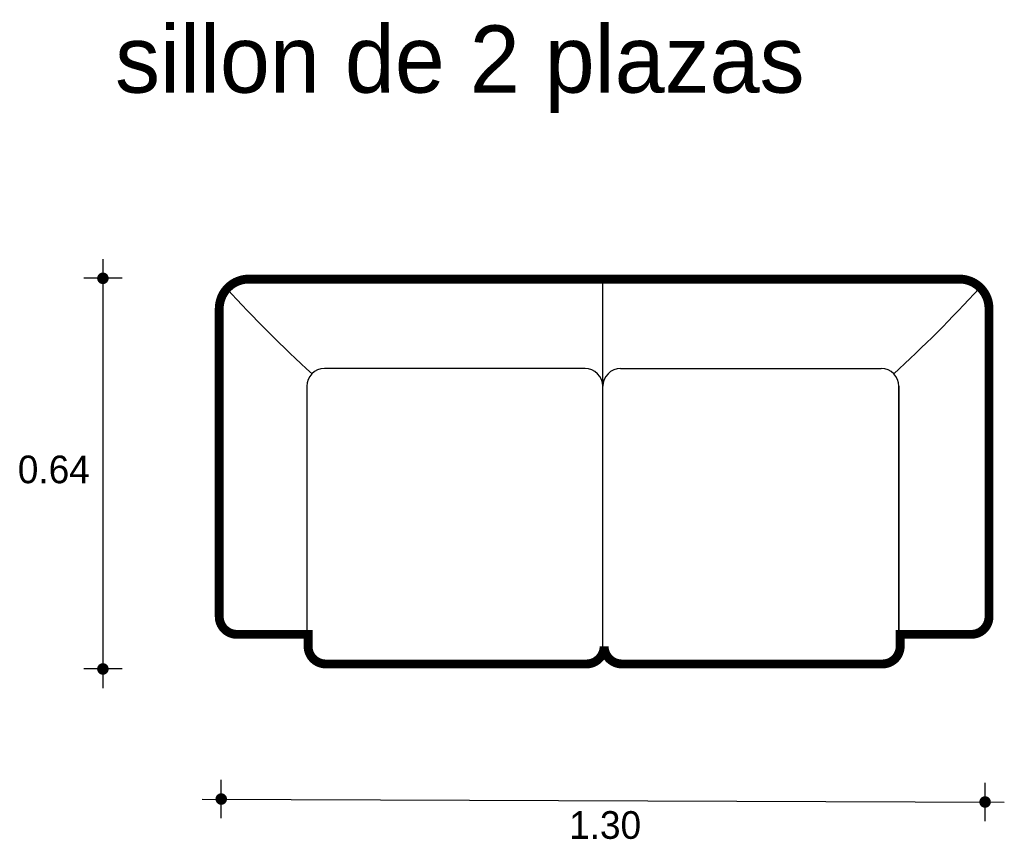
# Model space of a CAD drawing. Extents: x -3.7 to -2.04, y 1.5 to 2.88.
import ezdxf

# ---------------------------------------------------------------- set-up
doc = ezdxf.new("R2010")
doc.units = 0
doc.header["$MEASUREMENT"] = 0
for name, color, linetype in [('BORDE', 2, 'CONTINUOUS'), ('COTAS', 6, 'CONTINUOUS'), ('DIBUJO', 5, 'CONTINUOUS'), ('TEXTO', 4, 'CONTINUOUS')]:
    doc.layers.add(name, color=color, linetype=linetype)

msp = doc.modelspace()

# ---------------------------------------------------------------- linework, layer by layer
at = {"layer": 'BORDE', "const_width": 0.015}
msp.add_lwpolyline([(-2.8169, 2.443), (-2.1169, 2.443, -0.414214), (-2.0669, 2.393), (-2.0669, 1.873, -0.414214), (-2.0969, 1.843), (-2.2169, 1.843), (-2.2169, 1.823, -0.414214), (-2.2469, 1.793), (-2.6869, 1.793, -0.414214), (-2.7169, 1.823, -0.414214), (-2.7469, 1.793), (-3.1869, 1.793, -0.414214), (-3.2169, 1.823), (-3.2169, 1.843), (-3.3369, 1.843, -0.414214), (-3.3669, 1.873), (-3.3669, 2.393, -0.414214), (-3.3169, 2.443), (-2.6169, 2.443)], format="xyb", dxfattribs=at)
at = {"layer": 'COTAS'}
for p, q in [((-3.5634, 2.4767), (-3.5634, 1.7522)), ((-3.5309, 2.4443), (-3.5958, 2.4443)), ((-3.5309, 1.7846), (-3.5958, 1.7846)), ((-3.3635, 1.5325), (-3.3635, 1.5974)), ((-2.0735, 1.5275), (-2.0735, 1.5924)), ((-3.396, 1.5649), (-2.0411, 1.5599))]:
    msp.add_line(p, q, dxfattribs=at)
at = {"layer": 'COTAS', "const_width": 0.00974}
for points in [[(-3.5683, 2.4443, 1), (-3.5585, 2.4443, 1)], [(-3.5683, 1.7846, 1), (-3.5585, 1.7846, 1)], [(-3.3684, 1.5649, 1), (-3.3587, 1.5649, 1)], [(-2.0784, 1.5599, 1), (-2.0687, 1.5599, 1)]]:
    msp.add_lwpolyline(points, format="xyb", close=True, dxfattribs=at)
at = {"layer": 'DIBUJO'}
for p, q in [((-2.6191, 2.4419), (-3.3191, 2.4419)), ((-2.8191, 2.4419), (-2.1191, 2.4419)), ((-2.7191, 1.8219), (-2.7191, 2.4419)), ((-3.3691, 2.3919), (-3.3691, 1.8719)), ((-2.0691, 2.3919), (-2.0691, 1.8719)), ((-2.7491, 2.2919), (-3.1891, 2.2919)), ((-2.6891, 2.2919), (-2.2491, 2.2919)), ((-3.2191, 2.2619), (-3.2191, 1.8219)), ((-2.2191, 1.8219), (-2.2191, 2.2619)), ((-2.2191, 2.2619), (-2.2191, 1.8219)), ((-3.3391, 1.8419), (-3.2191, 1.8419)), ((-2.0991, 1.8419), (-2.2191, 1.8419)), ((-3.1891, 1.7919), (-2.7491, 1.7919)), ((-2.2491, 1.7919), (-2.6891, 1.7919))]:
    msp.add_line(p, q, dxfattribs=at)
for centre, radius, start, end in [((-3.3191, 2.3919), 0.05, 90, 180), ((-2.1191, 2.3919), 0.05, 0, 90), ((-1.718, 3.9194), 2.2146, 222.3621, 227.6379), ((-3.7201, 3.9194), 2.2146, 312.3621, 317.6379), ((-3.1891, 2.2619), 0.03, 90, 180), ((-2.7491, 2.2619), 0.03, 0, 90), ((-2.6891, 2.2619), 0.03, 90, 180), ((-2.2491, 2.2619), 0.03, 0, 90), ((-3.3391, 1.8719), 0.03, 180, 270), ((-2.0991, 1.8719), 0.03, 270, 0), ((-3.1891, 1.8219), 0.03, 180, 270), ((-2.7491, 1.8219), 0.03, 270, 0), ((-2.6891, 1.8219), 0.03, 180, 270), ((-2.2491, 1.8219), 0.03, 270, 0)]:
    msp.add_arc(centre, radius, start, end, dxfattribs=at)

# ---------------------------------------------------------------- texts
at = {"layer": 'COTAS'}
for s, p in [('0.64', (-3.7071, 2.0982)), ('1.30', (-2.7761, 1.4977))]:
    msp.add_text(s, height=0.04675, dxfattribs=at).set_placement(p)
at = {"layer": 'TEXTO'}
msp.add_text('sillon de 2 plazas', height=0.113495, dxfattribs=at).set_placement((-3.5428, 2.7578))

doc.saveas('drawing.dxf')
